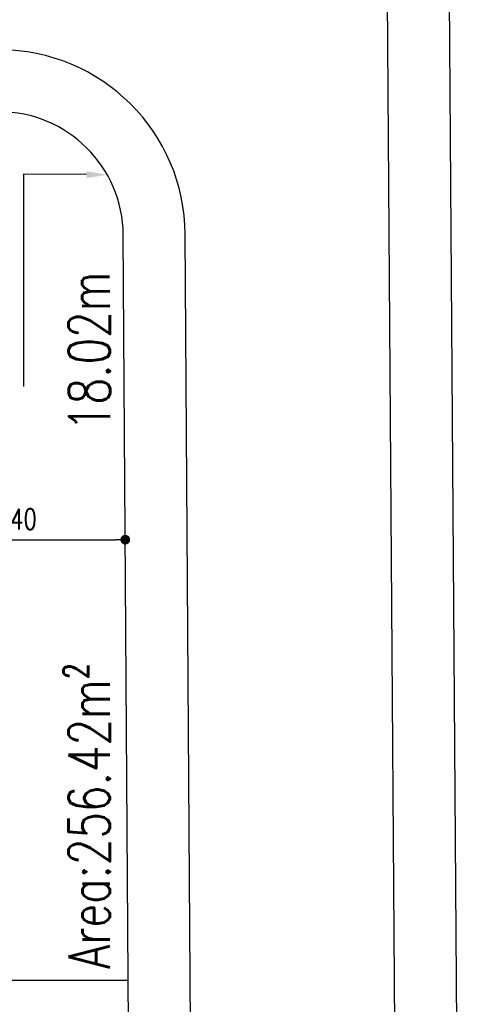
# Model space of a CAD drawing. Header units: millimetres. Extents: x 301 to 1479, y 491 to 1341.
# Tile 247 of 256: x 490 to 501, y 649 to 673. Entities that reach past the tile are written whole.
import ezdxf
from ezdxf import colors
from ezdxf.entities.mleader import LeaderData, LeaderLine
from ezdxf.math import Vec2, Vec3

# ---------------------------------------------------------------- set-up
doc = ezdxf.new("R2010")
doc.units = ezdxf.units.MM
doc.header["$LTSCALE"] = 1.5
doc.header["$MEASUREMENT"] = 0
for name, color, linetype in [('boundary', 3, 'Continuous'), ('DIM', 6, 'Continuous'), ('ROAD', 8, 'Continuous'), ('TEXT', 7, 'Continuous')]:
    doc.layers.add(name, color=color, linetype=linetype)
doc.styles.add('RS1', font='romans.shx', dxfattribs={"width": 0.75, "height": 0.5})
doc.styles.add('RS2', font='romans.shx', dxfattribs={"width": 0.75, "height": 1})
doc.dimstyles.new('Souillac5', dxfattribs={"dimscale": 0.5, "dimtxt": 0.5, "dimasz": 0.47, "dimexe": 0, "dimexo": 1, "dimgap": 0.5, "dimtad": 1, "dimzin": 0, "dimdsep": 46, "dimtxsty": 'RS1', "dimblk": 'DOT', "dimcen": 3, "dimse1": 1, "dimse2": 1, "dimclrd": 6, "dimclre": 6, "dimclrt": 7, "dimaunit": 1, "dimadec": 0, "dimazin": 0, "dimtfac": 1, "dimtofl": 0, "dimtmove": 1, "dimatfit": 3, "dimfxl": 1, "dimtolj": 1, "dimtzin": 0, "dimlwe": -1, "dimarcsym": 0})

# ---------------------------------------------------------------- blocks, each defined once
blk = doc.blocks.new('_DOT')
at = {"color": 0, "linetype": 'ByBlock'}
blk.add_line((-0.5, 0), (-1, 0), dxfattribs=at)
at = {"color": 0, "linetype": 'ByBlock', "const_width": 0.5}
blk.add_lwpolyline([(-0.25, 0, 1), (0.25, 0, 1)], format="xyb", close=True, dxfattribs=at)
blk = doc.blocks.new('*D209')
at = {"layer": 'DEFPOINTS', "color": 0, "transparency": 16777216}
for p in [(486.788, 660.419), (492.187, 660.455), (492.187, 660.419)]:
    blk.add_point(p, dxfattribs=at)
at = {"layer": 'DIM', "color": 6, "lineweight": -2, "transparency": 16777216}
blk.add_line((487.023, 660.419), (491.952, 660.419), dxfattribs=at)
at = {"layer": 'DIM', "color": 6, "lineweight": -2, "transparency": 16777216, "xscale": 0.235, "yscale": 0.235, "zscale": 0.235, "rotation": 180}
blk.add_blockref('_DOT', (486.788, 660.419), dxfattribs=at)
at = {"layer": 'DIM', "color": 6, "lineweight": -2, "transparency": 16777216, "xscale": 0.235, "yscale": 0.235, "zscale": 0.235}
blk.add_blockref('_DOT', (492.187, 660.419), dxfattribs=at)
at = {"layer": 'DIM', "color": 7, "transparency": 16777216, "insert": (489.488, 660.919), "char_height": 0.5, "attachment_point": 5, "style": 'RS1'}
blk.add_mtext('\\A1;5.40', dxfattribs=at)

msp = doc.modelspace()

# ---------------------------------------------------------------- linework, layer by layer
at = {"layer": 'boundary'}
msp.add_line((349.8876, 649.769), (492.2584, 649.769), dxfattribs=at)
at = {"layer": 'ROAD', "linetype": 'Continuous'}
for p, q in [((499.8521, 697.5749), (500.6256, 586.9697)), ((498.4833, 678.8106), (499.1257, 586.9592)), ((492.3779, 631.7889), (492.1387, 667.7889)), ((493.8779, 631.7989), (493.6386, 667.7989))]:
    msp.add_line(p, q, dxfattribs=at)
at = {"layer": 'ROAD'}
for radius in [4.5, 3]:
    msp.add_arc((489.1387, 667.769), radius, 0.38081, 90, dxfattribs=at)

# ---------------------------------------------------------------- texts
at = {"layer": 'TEXT', "style": 'RS2', "width": 0.75}
for s, rotation, p in [('18.02m', 90.23787, (491.8256, 663.0508)), ('Area:256.42m²', 89.98956, (491.816, 650.0396))]:
    msp.add_text(s, height=1, rotation=rotation, dxfattribs=at).set_placement(p)

# ---------------------------------------------------------------- dimensions: what is measured, and where the dimension line sits
at = {"layer": 'DIM'}
dim = msp.add_linear_dim(base=(492.1874, 660.419), p1=(486.7876, 660.419), p2=(492.1874, 660.4549), dimstyle='Souillac5', dxfattribs=at)
dim.commit()
dim.dimension.update_dxf_attribs({"geometry": '*D209', "text_midpoint": (489.4875, 660.919)})

# ---------------------------------------------------------------- leaders
ml = msp.add_multileader_mtext('Standard', dxfattribs=at)
ml.set_content('', color=256)
ml.set_leader_properties()
ml.build(insert=Vec2(0, 0))
ml.multileader.update_dxf_attribs({"dogleg_length": 0.36, "arrow_head_size": 0.5})
ctx = ml.context
ctx.base_point, ctx.char_height, ctx.arrow_head_size, ctx.landing_gap_size, ctx.plane_origin, ctx.plane_x_axis, ctx.plane_y_axis = Vec3(489.7233, 664.125), 0.18, 0.5, 0.09, Vec3(491.7506, 669.2448), Vec3(0, -1), Vec3(1, 0)
notes = []
notes.append((ctx, [(0, (1, 1, 0), (489.7233, 669.2591), (0, -1), 5.1341, [(0, [(491.7506, 669.2448)], 0, [])])]))
ctx.mtext.insert, ctx.mtext.text_direction, ctx.mtext.rotation, ctx.mtext.flow_direction = Vec3(489.8133, 664.035), Vec3(0, -1), 4.712389, 5
for ctx, leaders in notes:
    for number, flags, end, landing, length, lines in leaders:
        leader = LeaderData()
        leader.index, (leader.has_last_leader_line, leader.has_dogleg_vector, leader.attachment_direction) = number, flags
        leader.last_leader_point, leader.dogleg_vector, leader.dogleg_length = Vec3(end), Vec3(landing), length
        for number, points, colour, breaks in lines:
            line = LeaderLine()
            line.index, line.vertices, line.color, line.breaks = number, Vec3.list(points), colors.encode_raw_color(colour), breaks
            leader.lines.append(line)
        ctx.leaders.append(leader)

doc.saveas('drawing.dxf')
